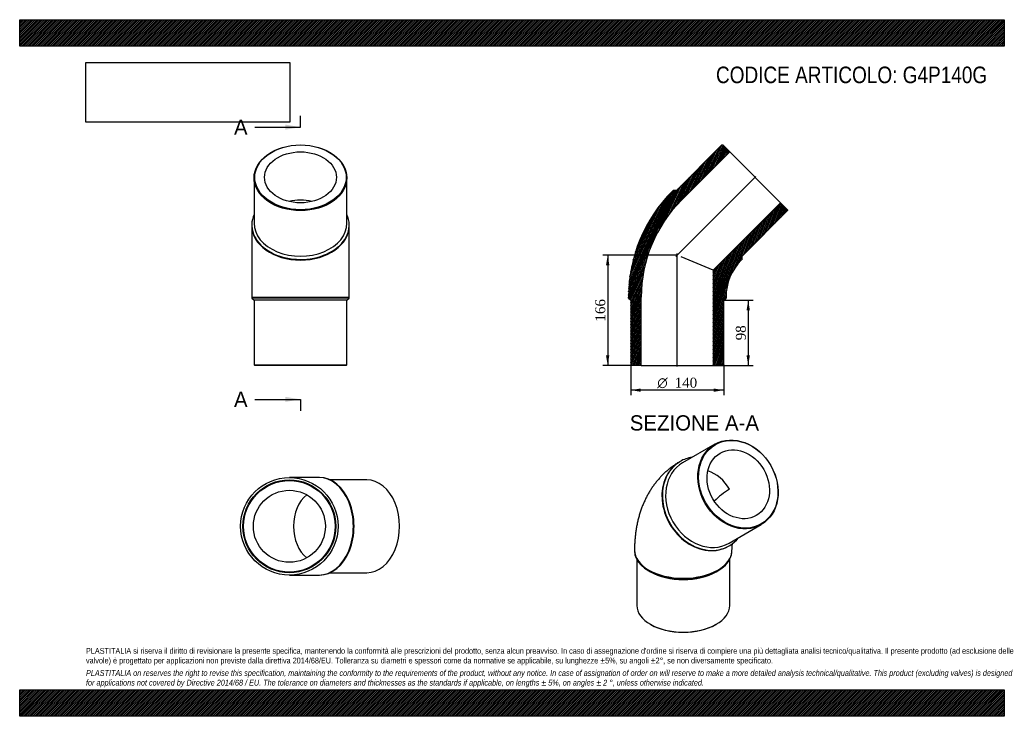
# Model space of a CAD drawing. Header units: millimetres. Extents: x 0 to 1485, y 0 to 1050.
import ezdxf
from ezdxf.enums import TextEntityAlignment as Align
from ezdxf.lldxf.tags import DXFTag

# ---------------------------------------------------------------- set-up
doc = ezdxf.new("R2010")
doc.units = ezdxf.units.MM
doc.header["$LTSCALE"] = 5
for name, color, linetype in [('Default', 7, 'Continuous'), ('DV4_Default', 7, 'Continuous'), ('G4P140G', 7, 'Continuous')]:
    doc.layers.add(name, color=color, linetype=linetype)
doc.styles.add('SEACAD_Solid_Edge_ANSI', font='seans.ttf')
doc.styles.add('SEACAD_Solid_Edge_ANSI1_Symbols', font='semeca1.ttf')
doc.styles.add('SEACAD_Times_New_Roman', font='times.ttf')
tags = doc.linetypes.add('CENTER2', pattern=[28.575, 19.05, -3.175, 3.175, -3.175]).pattern_tags.tags
tags[10:11] = [DXFTag(74, 4), DXFTag(75, 0), DXFTag(340, '0'), DXFTag(46, 0.0), DXFTag(50, 0.0), DXFTag(44, 0.0), DXFTag(45, 0.0)]
tags[8:9] = [DXFTag(74, 4), DXFTag(75, 0), DXFTag(340, '0'), DXFTag(46, 0.0), DXFTag(50, 0.0), DXFTag(44, 0.0), DXFTag(45, 0.0)]
tags[6:7] = [DXFTag(74, 4), DXFTag(75, 0), DXFTag(340, '0'), DXFTag(46, 0.0), DXFTag(50, 0.0), DXFTag(44, 0.0), DXFTag(45, 0.0)]
tags[4:5] = [DXFTag(74, 4), DXFTag(75, 0), DXFTag(340, '0'), DXFTag(46, 0.0), DXFTag(50, 0.0), DXFTag(44, 0.0), DXFTag(45, 0.0)]
doc.dimstyles.new('ANSImm', dxfattribs={"dimtxt": 15, "dimasz": 15, "dimexe": 7.5, "dimexo": 0, "dimgap": 3.75, "dimtad": 1, "dimdsep": 46, "dimtxsty": 'SEACAD_Times_New_Roman', "dimblk1": '_SE_FILLED', "dimblk2": '_SE_FILLED', "dimsah": 1, "dimcen": 7.5, "dimazin": 0, "dimtfac": 0.85, "dimtdec": 3, "dimtofl": 0, "dimtmove": 0, "dimatfit": 3, "dimfxl": 1, "dimarcsym": 0})
picture_1 = doc.add_image_def('image1.jpg', size_in_pixel=(4302, 1260))

# ---------------------------------------------------------------- blocks, each defined once
blk = doc.blocks.new('SE')
at = {"layer": 'G4P140G', "color": 7, "linetype": 'Continuous'}
for p, q in [((1048.3, 410.2), (999.8, 382.2)), ((996.3, 384.2), (995.5, 383.7)), ((1069.8, 260.9), (1118.3, 288.9)), ((1069, 256.4), (1069.8, 256.9)), ((927.3, 250.5), (927.3, 249.2)), ((1074.3, 249.2), (1074.3, 250.5)), ((930.8, 236.3), (930.8, 167.2)), ((1070.8, 167.2), (1070.8, 236.3)), ((948.8, 219.2), (951.3, 217.8)), ((1050.3, 217.8), (1052.8, 219.2)), ((951.3, 138.6), (952, 138.2)), ((1049.6, 138.2), (1050.3, 138.6))]:
    blk.add_line(p, q, dxfattribs=at)
blk.add_arc((1126.1, 247.5), 109.7, 120.3331, 135.6896, dxfattribs=at)
for centre, major_axis in [((1083.3, 349.5), (35, -60.6)), ((1083.8, 349.8), (-34.5, 59.8)), ((1083.8, 349.8), (27.2, -47))]:
    blk.add_ellipse(centre, major_axis=major_axis, ratio=0.816497, dxfattribs=at)
for centre, major_axis, ratio, start_param, end_param in [((1033, 320.5), (-36.8, 63.7), 0.816497, 5.973341, 6.283185), ((1032.3, 320.1), (-36.8, 63.7), 0.816497, 0, 3.141593), ((1033, 320.5), (-36.8, 63.7), 0.816497, 0, 3.451437), ((1034.8, 321.5), (35, -60.6), 0.816497, 3.141593, 6.283185), ((1032.3, 320.1), (27.2, -47), 0.816497, 1.570796, 2.406515), ((1000.8, 250.5), (73.5, 0), 0.57735, 3.1416, 6.283172), ((1000.8, 249.2), (-73.5, 0), 0.57735, 0, 3.141593), ((1000.8, 246.4), (-70, 0), 0.57735, 0.785398, 2.356195), ((1000.8, 167.2), (70, 0), 0.57735, 3.141593, 6.283185), ((1000.8, 166.4), (-69, 0), 0.57735, 0.785398, 2.356195)]:
    blk.add_ellipse(centre, major_axis=major_axis, ratio=ratio, start_param=start_param, end_param=end_param, dxfattribs=at)
for points, knots in [([(995.5, 383.7), (994.1, 382.9), (991.3, 381.3), (986.8, 378.3), (982.3, 375), (977.9, 371.5), (973.7, 367.8), (969.6, 363.9), (965.7, 359.8), (961.9, 355.5), (958.3, 351), (954.9, 346.4), (951.7, 341.6), (948.7, 336.6), (945.8, 331.4), (943.2, 326.1), (940.7, 320.6), (938.4, 315), (936.3, 309.2), (934.5, 303.2), (932.8, 297.1), (931.3, 290.9), (930.1, 284.5), (929.1, 278), (928.3, 271.3), (927.7, 264.6), (927.4, 257.5), (927.3, 253.1), (927.3, 250.5)], [0, 0, 0, 0, 0.029751, 0.065853, 0.101942, 0.138053, 0.17422, 0.210478, 0.24686, 0.283402, 0.32014, 0.357107, 0.394338, 0.431867, 0.469725, 0.507943, 0.546546, 0.585559, 0.624997, 0.664872, 0.705187, 0.745936, 0.787104, 0.828667, 0.870592, 0.912837, 0.955357, 1, 1, 1, 1]), ([(1074.3, 250.5), (1074.3, 250.9), (1074.3, 252.1), (1074.4, 254), (1074.5, 255.9), (1074.7, 257.6), (1074.9, 259.1), (1075.1, 260.1), (1075.2, 260.6), (1075.2, 260.7)], [0, 0, 0, 0, 0.0251066, 0.0712472, 0.1172264, 0.1630681, 0.2088719, 0.2547412, 0.2694591, 0.2694591, 0.2694591, 0.2694591])]:
    blk.add_open_spline(points, degree=3, knots=knots, dxfattribs=at)
blk = doc.blocks.new('SE1')
at = {"layer": 'G4P140G', "color": 7, "linetype": 'Continuous'}
for p, q in [((353.5, 811.7), (353.5, 743.1)), ((493.5, 743.1), (493.5, 811.7)), ((350, 740.6), (350, 739.6)), ((350, 739.6), (350, 632)), ((497, 739.6), (497, 740.6)), ((497, 632), (497, 739.6)), ((350, 632), (497, 632)), ((350, 632), (350, 630.5)), ((497, 630.5), (350, 630.5)), ((350, 630.5), (353.5, 627)), ((493.5, 627), (353.5, 627)), ((353.5, 627), (353.5, 530)), ((493.5, 627), (497, 630.5)), ((493.5, 530), (493.5, 627)), ((497, 630.5), (497, 632)), ((353.5, 530), (493.5, 530)), ((353.5, 530), (354.5, 529)), ((492.5, 529), (354.5, 529)), ((492.5, 529), (493.5, 530))]:
    blk.add_line(p, q, dxfattribs=at)
for centre, major_axis in [((423.5, 811.7), (70, 0)), ((423.5, 812.4), (-69, 0)), ((423.5, 812.4), (54.3, 0))]:
    blk.add_ellipse(centre, major_axis=major_axis, ratio=0.707107, dxfattribs=at)
for centre, major_axis, start_param, end_param in [((423.5, 739.6), (54.3, 0), 1.24826, 1.893332), ((423.5, 740.6), (73.5, 0), 2.831748, 6.283185), ((423.5, 743.1), (-70, 0), 0, 3.141593), ((423.5, 740.6), (73.5, 0), 0, 0.309845), ((423.5, 739.6), (73.5, 0), 3.141593, 6.283185)]:
    blk.add_ellipse(centre, major_axis=major_axis, ratio=0.707107, start_param=start_param, end_param=end_param, dxfattribs=at)
blk = doc.blocks.new('SE2')
at = {"layer": 'G4P140G', "color": 7, "linetype": 'Continuous'}
for p, q in [((451.3, 359.9), (406.7, 359.9)), ((452.3, 359.9), (451.3, 359.9)), ((523.4, 356.4), (468.2, 356.4)), ((406.7, 212.9), (451.3, 212.9)), ((451.3, 212.9), (452.3, 212.9)), ((468.2, 216.4), (523.4, 216.4))]:
    blk.add_line(p, q, dxfattribs=at)
for radius in [73.5, 70, 69, 54.3]:
    blk.add_circle((406.7, 286.4), radius, dxfattribs=at)
for centre, major_axis, start_param, end_param in [((451.3, 286.4), (0, -73.5), 0, 3.141593), ((452.3, 286.4), (0, -73.5), 0, 3.141593), ((523.4, 286.4), (0, -70), 0, 3.141593), ((451.3, 286.4), (0, -54.3), 3.642908, 5.78187)]:
    blk.add_ellipse(centre, major_axis=major_axis, ratio=0.707107, start_param=start_param, end_param=end_param, dxfattribs=at)
blk = doc.blocks.new('SE4')
at = {"color": 7, "linetype": 'Continuous', "style": 'SEACAD_Solid_Edge_ANSI'}
blk.add_text('A', height=23, dxfattribs=at).set_placement((323.2, 899.5), align=Align.TOP_LEFT)
blk = doc.blocks.new('SE5')
at = {"color": 7, "linetype": 'Continuous', "style": 'SEACAD_Solid_Edge_ANSI'}
blk.add_text('A', height=23, dxfattribs=at).set_placement((323.2, 489.2), align=Align.TOP_LEFT)
blk = doc.blocks.new('SEANNOT_GROUP')
at = {"linetype": 'Continuous'}
blk.add_hatch(color=7, dxfattribs=at).paths.add_polyline_path([(400.5, 884.2), (423.5, 888), (400.5, 891.9)])
at = {"color": 7, "linetype": 'Continuous'}
blk.add_lwpolyline([(354.5, 888), (423.5, 888)], dxfattribs=at)
blk = doc.blocks.new('SEANNOT_GROUP1')
at = {"linetype": 'Continuous'}
blk.add_hatch(color=7, dxfattribs=at).paths.add_polyline_path([(400.5, 473.9), (423.5, 477.7), (400.5, 481.6)])
at = {"color": 7, "linetype": 'Continuous'}
blk.add_lwpolyline([(354.5, 477.7), (423.5, 477.7)], dxfattribs=at)
blk = doc.blocks.new('SE3')
at = {"layer": 'Default', "color": 7, "linetype": 'CENTER2'}
for p, q in [((423.5, 888), (423.5, 905.3)), ((423.5, 477.7), (423.5, 460.5))]:
    blk.add_line(p, q, dxfattribs=at)
at = {"layer": 'Default', "color": 7, "linetype": 'CENTER2', "const_width": 0.0001}
blk.add_lwpolyline([(423.5, 888), (423.5, 477.7)], dxfattribs=at)
at = {"layer": 'Default'}
for name in ['SE4', 'SEANNOT_GROUP', 'SE5', 'SEANNOT_GROUP1']:
    blk.add_blockref(name, (0, 0), dxfattribs=at)
blk = doc.blocks.new('SE6')
at = {"layer": 'G4P140G', "linetype": 'Continuous'}
h = blk.add_hatch(dxfattribs=at)
h.set_pattern_fill('LINE', scale=0.629921, angle=65, style=0)
edge = h.paths.add_edge_path()
edge.add_line((990.4, 792.6), (985.5, 792.6))
edge.add_line((985.5, 792.6), (984.4, 791.5))
edge.add_arc((1143.9, 632), 225.6, 135, 180)
edge.add_line((918.3, 632), (918.3, 630.5))
edge.add_line((918.3, 630.5), (921.8, 627))
edge.add_line((921.8, 627), (921.8, 530))
edge.add_line((921.8, 530), (922.8, 529))
edge.add_line((922.8, 529), (937.5, 529))
edge.add_line((937.5, 529), (937.5, 632))
edge.add_arc((1143.9, 632), 206.4, 135, 180, ccw=False)
edge.add_line((998, 778), (1070.8, 850.8))
edge.add_line((1070.8, 850.8), (1060.4, 861.2))
edge.add_line((1060.4, 861.2), (1059, 861.2))
edge.add_line((1059, 861.2), (990.4, 792.6))
h = blk.add_hatch(dxfattribs=at)
h.set_pattern_fill('LINE', scale=0.629921, angle=70, style=0)
edge = h.paths.add_edge_path()
edge.add_line((1089.4, 688.7), (1089.4, 693.6))
edge.add_line((1089.4, 693.6), (1158, 762.2))
edge.add_line((1158, 762.2), (1158, 763.6))
edge.add_line((1158, 763.6), (1147.6, 774))
edge.add_line((1147.6, 774), (1046.1, 672.5))
edge.add_line((1046.1, 672.5), (1046.1, 529))
edge.add_line((1046.1, 529), (1060.8, 529))
edge.add_line((1060.8, 529), (1061.8, 530))
edge.add_line((1061.8, 530), (1061.8, 627))
edge.add_line((1061.8, 627), (1065.3, 630.5))
edge.add_line((1065.3, 630.5), (1065.3, 632))
edge.add_arc((1143.9, 632), 78.6, 135, 180, ccw=False)
edge.add_line((1088.3, 687.6), (1089.4, 688.7))
at = {"layer": 'DV4_Default', "color": 7, "linetype": 'CENTER2'}
for p, q in [((989.7, 692.9), (1110.4, 813.6)), ((991.8, 527.3), (991.8, 697.6))]:
    blk.add_line(p, q, dxfattribs=at)
at = {"layer": 'G4P140G', "color": 7, "linetype": 'Continuous'}
for p, q in [((1059, 861.2), (990.4, 792.6)), ((998, 778), (1070.8, 850.8)), ((1059, 861.2), (1060.4, 861.2)), ((1070.8, 850.8), (1060.4, 861.2)), ((1070.8, 850.8), (1147.6, 774)), ((984.4, 791.5), (985.5, 792.6)), ((990.4, 792.6), (985.5, 792.6)), ((1147.6, 774), (1046.1, 672.5)), ((1158, 763.6), (1147.6, 774)), ((1089.4, 693.6), (1158, 762.2)), ((1158, 763.6), (1158, 762.2)), ((1046.1, 672.5), (997.8, 692.5)), ((1089.4, 688.7), (1088.3, 687.6)), ((1089.4, 688.7), (1089.4, 693.6)), ((1046.1, 672.5), (1046.1, 529)), ((918.3, 630.5), (918.3, 632)), ((918.3, 630.5), (921.8, 627)), ((921.8, 627), (921.8, 530)), ((937.5, 529), (937.5, 632)), ((1061.8, 627), (1065.3, 630.5)), ((1061.8, 530), (1061.8, 627)), ((1065.3, 632), (1065.3, 630.5)), ((922.8, 529), (921.8, 530)), ((937.5, 529), (922.8, 529)), ((937.5, 529), (1046.1, 529)), ((1060.8, 529), (1046.1, 529)), ((1061.8, 530), (1060.8, 529))]:
    blk.add_line(p, q, dxfattribs=at)
for radius in [225.6, 206.4, 78.6]:
    blk.add_arc((1143.9, 632), radius, 135, 180, dxfattribs=at)
blk = doc.blocks.new('DMBLK45')
at = {"layer": 'Default', "linetype": 'Continuous'}
for points in [[(884.3, 680), (889.3, 680), (886.8, 695)], [(884.3, 544), (886.8, 529), (889.3, 544)]]:
    blk.add_hatch(color=7, dxfattribs=at).paths.add_polyline_path(points)
at = {"layer": 'Default', "color": 7, "linetype": 'Continuous'}
for p, q in [((991.8, 695), (879.3, 695)), ((886.8, 695), (886.8, 529)), ((937.5, 529), (879.3, 529))]:
    blk.add_line(p, q, dxfattribs=at)
at = {"layer": 'Default', "color": 7, "linetype": 'Continuous', "style": 'SEACAD_Times_New_Roman'}
blk.add_text('166', height=15, rotation=90, dxfattribs=at).set_placement((868.1, 595), align=Align.TOP_LEFT)
blk = doc.blocks.new('_SE_FILLED')
at = {"color": 0}
blk.add_line((0, 0), (-1, 0), dxfattribs=at)
blk.add_solid([(0, 0), (-1, -0.1665), (-1, 0.1665), (0, 0)], dxfattribs=at)
blk = doc.blocks.new('DMBLK46')
at = {"layer": 'Default', "linetype": 'Continuous'}
for points in [[(1101.3, 612), (1098.8, 627), (1096.3, 612)], [(1101.3, 544), (1096.3, 544), (1098.8, 529)]]:
    blk.add_hatch(color=7, dxfattribs=at).paths.add_polyline_path(points)
at = {"layer": 'Default', "color": 7, "linetype": 'Continuous'}
for p, q in [((1061.8, 627), (1106.3, 627)), ((1098.8, 627), (1098.8, 529)), ((1046.1, 529), (1106.3, 529))]:
    blk.add_line(p, q, dxfattribs=at)
at = {"layer": 'Default', "color": 7, "linetype": 'Continuous', "style": 'SEACAD_Times_New_Roman'}
blk.add_text('98', height=15, rotation=90, dxfattribs=at).set_placement((1080.1, 566.7), align=Align.TOP_LEFT)
blk = doc.blocks.new('GDimGGroup')
at = {"layer": 'Default', "linetype": 'Continuous'}
for points in [[(936.8, 489.1), (936.8, 494.1), (921.8, 491.6)], [(1046.8, 489.1), (1061.8, 491.6), (1046.8, 494.1)]]:
    blk.add_hatch(color=7, dxfattribs=at).paths.add_polyline_path(points)
at = {"layer": 'Default', "color": 7, "linetype": 'Continuous'}
for p, q in [((921.8, 530), (921.8, 484.1)), ((1061.8, 530), (1061.8, 484.1)), ((1061.8, 491.6), (921.8, 491.6))]:
    blk.add_line(p, q, dxfattribs=at)
for s, style, p in [('O', 'SEACAD_Solid_Edge_ANSI1_Symbols', (961.7, 510.4)), ('140', 'SEACAD_Times_New_Roman', (987.8, 510.4))]:
    blk.add_text(s, height=15, dxfattribs=dict(at, style=style)).set_placement(p, align=Align.TOP_LEFT)

msp = doc.modelspace()

# ---------------------------------------------------------------- hatches: boundary and pattern name
at = {"layer": 'Default', "linetype": 'Continuous'}
h = msp.add_hatch(dxfattribs=at)
h.set_pattern_fill('LINE', scale=0.629921, angle=45, style=0)
h.paths.add_polyline_path([(1485, 1010), (1485, 1050), (0, 1050), (0, 1010)])
for points in [[(1485, 1010), (1485, 1050), (0, 1050), (0, 1010)], [(1485, 0), (1485, 40), (0, 40), (0, 0)]]:
    msp.add_hatch(color=7, dxfattribs=at).paths.add_polyline_path(points)
h = msp.add_hatch(dxfattribs=at)
h.set_pattern_fill('LINE', scale=0.629921, angle=45, style=0)
h.paths.add_polyline_path([(1485, 0), (1485, 40), (0, 40), (0, 0)])

# ---------------------------------------------------------------- linework, layer by layer
at = {"layer": 'Default', "color": 7, "linetype": 'Continuous'}
for p, q in [((0, 1050), (1485, 1050)), ((0, 1010), (0, 1050)), ((1485, 1050), (1485, 1010)), ((1485, 1010), (0, 1010)), ((0, 40), (1485, 40)), ((0, 0), (0, 40)), ((1485, 40), (1485, 0)), ((1485, 0), (0, 0))]:
    msp.add_line(p, q, dxfattribs=at)

# ---------------------------------------------------------------- block references
at = {"layer": 'Default'}
for name in ['SE3', 'SE1', 'SE6', 'GDimGGroup', 'SE', 'SE2']:
    msp.add_blockref(name, (0, 0), dxfattribs=at)

# ---------------------------------------------------------------- texts
at = {"layer": 'Default', "color": 7, "linetype": 'Continuous', "style": 'SEACAD_Solid_Edge_ANSI'}
msp.add_text('SEZIONE A-A', height=23, dxfattribs=at).set_placement((920.211, 453.768), align=Align.TOP_LEFT)
at = {"layer": 'Default', "attachment_point": 1}
for s, insert, char_height, width in [('{\\fArial Narrow|b0||i0||c0|p34;\\C7;\\H25.;\\W1.;CODICE ARTICOLO: G4P140G}', (1050.179, 979.34), 25, 409.05104), ("{\\fArial Narrow|b0||i0||c0|p34;\\C7;\\H8.75;\\W1.;PLASTITALIA si riserva il diritto di revisionare la presente specifica, mantenendo la conformità alle prescrizioni del prodotto, senza alcun preavviso. In caso di assegnazione d'ordine si riserva di compiere una più dettagliata analisi tecnico/qualitativa. Il presente prodotto (ad esclusione delle \\P}{\\fArial Narrow|b0||i0||c0|p34;\\C7;\\H8.75;\\W1.;valvole) è progettato per applicazioni non previste dalla direttiva 2014/68/EU. Tolleranza su diametri e spessori come da normative se applicabile, su lunghezze ±5%, su angoli ±2°, se non diversamente specificato.\\P}{\\fArial Narrow|b0||i0||c0|p34;\\C7;\\H2.5;\\W1.;   \\P}{\\fArial Narrow|b0||i1||c0|p34;\\C7;\\H8.75;\\W1.;PLASTITALIA on reserves the right to revise this specification, maintaining the conformity to the requirements of the product, without any notice. In case of assignation of order on will reserve to make a more detailed analysis technical/qualitative. This product (excluding valves) is designed \\P}{\\fArial Narrow|b0||i1||c0|p34;\\C7;\\H8.75;\\W1.;for applications not covered by Directive 2014/68 / EU. The tolerance on diameters and thicknesses as the standards if applicable, on lengths ± 5%, on angles ± 2 °, unless otherwise indicated.\\P}", (100, 103.012), 8.75, 1285)]:
    msp.add_mtext(s, dxfattribs=dict(at, insert=insert, char_height=char_height, width=width))

# ---------------------------------------------------------------- dimensions: what is measured, and where the dimension line sits
at = {"layer": 'Default', "color": 7, "linetype": 'Continuous'}
for base, p1, p2, picture, middle in [((867.202, 552.027), (991.822, 695.025), (937.522, 529.025), 'DMBLK45', (886.828, 612.025)), ((1098.836, 529.025), (1061.822, 627.025), (1046.122, 529.025), 'DMBLK46', (1098.836, 578.025))]:
    dim = msp.add_linear_dim(base=base, p1=p1, p2=p2, angle=90, text='\\A1;<>', dimstyle='ANSImm', dxfattribs=at)
    dim.commit()
    dim.dimension.update_dxf_attribs({"geometry": picture, "text_midpoint": middle, "dimtype": 160})

# ---------------------------------------------------------------- pictures from other files: only their frames are drawn
image = msp.add_image(picture_1, insert=(100, 895.516), size_in_units=(307.286, 90))
image.dxf.flags = 7

doc.saveas('drawing.dxf')
